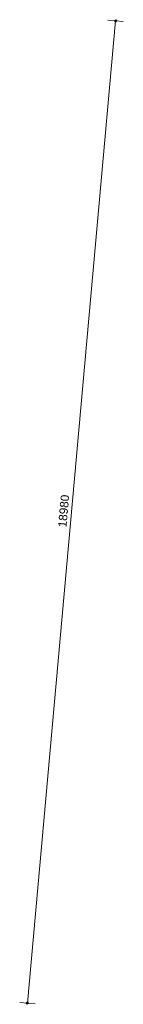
# Model space of a CAD drawing. Extents: x -294884 to 286267, y 0 to 1429765.
# Tile 135 of 178: x 63800 to 65797, y 967912 to 986862. Entities that reach past the tile are written whole.
import ezdxf

# ---------------------------------------------------------------- set-up
doc = ezdxf.new("R2010")
doc.units = 0
doc.header["$MEASUREMENT"] = 0
for name, color, linetype in [('A-0030-STRAMIEN', 1, 'Continuous'), ('A-0038-STR-MAATLIJN', 1, 'Continuous'), ('A-0040-ONDERLEGGER', 7, 'Continuous'), ('A-1130-TXT+MT-BE', 1, 'Continuous')]:
    doc.layers.add(name, color=color, linetype=linetype)
doc.dimstyles.new('@D00GM', dxfattribs={"dimtxt": 135, "dimasz": 1, "dimexe": 0.18, "dimexo": 0.0625, "dimgap": 13.5, "dimtad": 1, "dimdec": 0, "dimzin": 0, "dimdsep": 46, "dimtxsty": 'Standard', "dimblk": '^SD00____100_10', "dimcen": 0.09, "dimse1": 1, "dimse2": 1, "dimclrd": 1, "dimadec": 0, "dimazin": 0, "dimtfac": 1, "dimtdec": 4, "dimtmove": 0, "dimatfit": 3, "dimfxl": 0, "dimtolj": 1, "dimtzin": 0, "dimlwd": 13, "dimarcsym": 0})
doc.dimstyles.new('@D03ST', dxfattribs={"dimtxt": 162, "dimasz": 1, "dimexe": 0.18, "dimexo": 0.0625, "dimgap": 16.2, "dimtad": 1, "dimdec": 0, "dimzin": 0, "dimdsep": 46, "dimtxsty": 'Standard', "dimblk": '^SD03____100_10', "dimcen": 0.09, "dimse1": 1, "dimse2": 1, "dimclrd": 1, "dimadec": 0, "dimazin": 0, "dimtfac": 1, "dimtdec": 4, "dimtmove": 0, "dimatfit": 3, "dimfxl": 0, "dimtolj": 1, "dimtzin": 0, "dimlwd": 13, "dimarcsym": 0})
doc.dimstyles.new('@D076', dxfattribs={"dimtxt": 630, "dimasz": 700, "dimexe": 0.18, "dimexo": 0.0625, "dimgap": 63, "dimtad": 1, "dimdec": 0, "dimzin": 0, "dimdsep": 46, "dimtxsty": 'Standard', "dimcen": 0.09, "dimse1": 1, "dimse2": 1, "dimclrd": 1, "dimadec": 0, "dimazin": 0, "dimtfac": 1, "dimtdec": 4, "dimtmove": 0, "dimatfit": 3, "dimfxl": 0, "dimtolj": 1, "dimtzin": 0, "dimlwd": 13, "dimarcsym": 0})

# ---------------------------------------------------------------- blocks, each defined once
blk = doc.blocks.new('*D')
at = {"color": 1, "linetype": 'Continuous', "lineweight": 13}
for points in [[(62927, 114665), (63143, 119960)], [(63293, 119954), (62993, 119966)], [(79682, 118845), (79383, 118875)], [(79499, 118522), (79533, 118860)], [(78427, 113303), (78957, 118577)], [(79106, 118562), (78808, 118592)], [(79148, 115040), (79499, 118522)], [(79648, 118507), (79349, 118537)], [(79648, 118507), (79349, 118537)], [(78968, 113249), (79148, 115040)], [(79298, 115025), (78999, 115055)], [(79298, 115025), (78999, 115055)], [(63077, 114659), (62777, 114671)], [(78576, 113288), (78278, 113318)], [(79118, 113234), (78819, 113264)], [(79118, 113234), (78819, 113264)], [(78934, 112910), (78968, 113249)], [(79084, 112895), (78785, 112925)], [(-122398, 58428), (-122398, 58128)], [(-117098, 58425), (-117098, 58125)], [(-117098, 58275), (-122398, 58278)], [(26619, -2220), (26619, -1920)], [(26619, -2220), (26619, -1920)], [(26619, -2070), (31919, -2070)], [(26619, -2070), (31919, -2070)], [(31919, -2220), (31919, -1920)], [(31919, -2220), (31919, -1920)], [(117098, -58425), (117098, -58125)], [(122398, -58428), (122398, -58128)], [(117098, -58275), (122398, -58278)]]:
    blk.add_lwpolyline(points, dxfattribs=at)
at = {"color": 7, "linetype": 'Continuous', "lineweight": 18}
for points in [[(63166, 119959), (63144, 119983), (63120, 119961), (63142, 119937)], [(79555, 118858), (79535, 118883), (79510, 118863), (79530, 118838)], [(78980, 118574), (78960, 118599), (78934, 118579), (78955, 118554)], [(79521, 118520), (79501, 118545), (79476, 118524), (79496, 118499)], [(79521, 118520), (79501, 118545), (79476, 118524), (79496, 118499)], [(79171, 115037), (79151, 115063), (79126, 115042), (79146, 115017)], [(79171, 115037), (79151, 115063), (79126, 115042), (79146, 115017)], [(62950, 114664), (62928, 114688), (62904, 114666), (62926, 114642)], [(78450, 113301), (78429, 113326), (78404, 113305), (78425, 113280)], [(78991, 113246), (78971, 113272), (78945, 113251), (78966, 113226)], [(78991, 113246), (78971, 113272), (78945, 113251), (78966, 113226)], [(78957, 112908), (78937, 112933), (78911, 112913), (78932, 112888)], [(-122398, 58301), (-122421, 58278), (-122398, 58255), (-122375, 58278)], [(-117098, 58298), (-117121, 58275), (-117098, 58252), (-117075, 58275)], [(26619, -2093), (26642, -2070), (26619, -2047), (26596, -2070)], [(26619, -2093), (26642, -2070), (26619, -2047), (26596, -2070)], [(31919, -2093), (31942, -2070), (31919, -2047), (31896, -2070)], [(31919, -2093), (31942, -2070), (31919, -2047), (31896, -2070)], [(117098, -58298), (117121, -58275), (117098, -58252), (117075, -58275)], [(122398, -58301), (122421, -58278), (122398, -58255), (122375, -58278)]]:
    blk.add_lwpolyline(points, close=True, dxfattribs=at)
at = {"layer": 'A-0030-STRAMIEN', "color": 1, "linetype": 'Continuous', "lineweight": 13}
for points in [[(139855, 104285), (140818, 109496)], [(140965, 109469), (140670, 109524)], [(140003, 104257), (139708, 104312)], [(150193, -2166), (150193, -1866)], [(155493, -2166), (155493, -1866)], [(150193, -2016), (155493, -2016)], [(162027, -30782), (162027, -31082)], [(167327, -30782), (167327, -31082)], [(167327, -30932), (162027, -30932)]]:
    blk.add_lwpolyline(points, dxfattribs=at)
at = {"layer": 'A-0030-STRAMIEN', "color": 7, "linetype": 'Continuous', "lineweight": 18}
for points in [[(140840, 109492), (140822, 109519), (140795, 109501), (140814, 109474)], [(139878, 104280), (139859, 104307), (139833, 104289), (139851, 104262)], [(150193, -2039), (150216, -2016), (150193, -1993), (150170, -2016)], [(155493, -2039), (155516, -2016), (155493, -1993), (155470, -2016)], [(162027, -30909), (162004, -30932), (162027, -30955), (162050, -30932)], [(167327, -30909), (167304, -30932), (167327, -30955), (167350, -30932)]]:
    blk.add_lwpolyline(points, close=True, dxfattribs=at)
at = {"layer": 'A-0038-STR-MAATLIJN', "color": 7, "linetype": 'Continuous', "lineweight": 18}
for points in [[(54797, 129790), (54775, 129813), (54751, 129791), (54773, 129768)], [(95253, 122694), (95232, 122719), (95207, 122698), (95228, 122673)], [(54234, 116190), (54212, 116214), (54188, 116192), (54210, 116168)], [(134756, 116152), (134737, 116179), (134711, 116161), (134729, 116134)], [(141535, 114904), (141516, 114930), (141490, 114912), (141508, 114885)], [(140545, 109547), (140527, 109574), (140500, 109555), (140519, 109528)], [(140545, 109547), (140527, 109574), (140500, 109555), (140519, 109528)], [(132961, 106437), (132943, 106463), (132916, 106445), (132934, 106418)], [(139738, 105178), (139720, 105205), (139693, 105186), (139712, 105159)], [(139738, 105178), (139720, 105205), (139693, 105186), (139712, 105159)], [(139583, 104335), (139564, 104362), (139538, 104343), (139556, 104317)], [(93554, 103790), (93533, 103815), (93508, 103794), (93529, 103769)], [(58987, 102748), (59011, 102770), (58989, 102794), (58965, 102772)], [(64710, 102511), (64734, 102533), (64712, 102557), (64688, 102535)], [(136387, 96140), (136414, 96158), (136396, 96185), (136369, 96167)], [(141956, 95112), (141982, 95130), (141964, 95157), (141937, 95138)], [(98415, 84674), (98440, 84695), (98419, 84720), (98394, 84699)], [(105362, 84050), (105387, 84071), (105366, 84096), (105342, 84075)], [(27759, -1278), (27736, -1301), (27759, -1324), (27782, -1301)], [(41370, -1275), (41347, -1298), (41370, -1321), (41393, -1298)], [(80074, -1279), (80051, -1302), (80074, -1325), (80097, -1302)], [(99055, -1275), (99032, -1298), (99055, -1321), (99078, -1298)], [(151050, -1293), (151073, -1270), (151050, -1247), (151027, -1270)], [(160941, -1293), (160964, -1270), (160941, -1247), (160918, -1270)], [(150193, -1739), (150216, -1716), (150193, -1693), (150170, -1716)], [(151050, -1739), (151073, -1716), (151050, -1693), (151027, -1716)], [(151050, -1739), (151073, -1716), (151050, -1693), (151027, -1716)], [(155493, -1739), (155516, -1716), (155493, -1693), (155470, -1716)], [(155493, -1739), (155516, -1716), (155493, -1693), (155470, -1716)], [(160941, -1739), (160964, -1716), (160941, -1693), (160918, -1716)], [(163921, -1806), (163944, -1783), (163921, -1760), (163898, -1783)], [(167496, -1806), (167519, -1783), (167496, -1760), (167473, -1783)], [(85620, -1954), (85643, -1931), (85620, -1908), (85597, -1931)], [(85620, -1954), (85643, -1931), (85620, -1908), (85597, -1931)], [(87964, -2634), (87987, -2611), (87964, -2588), (87941, -2611)], [(89764, -2634), (89787, -2611), (89764, -2588), (89741, -2611)], [(89764, -2634), (89787, -2611), (89764, -2588), (89741, -2611)], [(93264, -2634), (93287, -2611), (93264, -2588), (93241, -2611)], [(16419, -29586), (16442, -29609), (16419, -29632), (16396, -29609)], [(30030, -29589), (30053, -29612), (30030, -29635), (30007, -29612)], [(85801, -29618), (85824, -29641), (85801, -29664), (85778, -29641)], [(104781, -29622), (104804, -29645), (104781, -29668), (104758, -29645)], [(156589, -30076), (156566, -30053), (156589, -30030), (156612, -30053)], [(166470, -30076), (166447, -30053), (166470, -30030), (166492, -30053)], [(91591, -30780), (91568, -30757), (91591, -30734), (91614, -30757)], [(95091, -30780), (95068, -30757), (95091, -30734), (95114, -30757)], [(95091, -30780), (95068, -30757), (95091, -30734), (95114, -30757)], [(96891, -30780), (96868, -30757), (96891, -30734), (96914, -30757)]]:
    blk.add_lwpolyline(points, close=True, dxfattribs=at)
at = {"layer": 'A-0038-STR-MAATLIJN', "color": 1, "linetype": 'Continuous', "lineweight": 13}
for points in [[(54211, 116191), (54774, 129790)], [(54924, 129784), (54624, 129797)], [(93531, 103792), (95230, 122696)], [(95379, 122683), (95080, 122709)], [(54361, 116185), (54061, 116197)], [(134881, 116129), (134586, 116184)], [(132939, 106441), (134733, 116156)], [(140523, 109551), (141512, 114908)], [(141660, 114881), (141365, 114935)], [(139716, 105182), (140523, 109551)], [(140670, 109524), (140375, 109578)], [(140670, 109524), (140375, 109578)], [(133086, 106414), (132791, 106468)], [(139560, 104339), (139716, 105182)], [(139863, 105155), (139568, 105209)], [(139863, 105155), (139568, 105209)], [(139708, 104312), (139413, 104366)], [(93680, 103778), (93382, 103805)], [(58982, 102621), (58994, 102921)], [(58988, 102771), (64711, 102534)], [(64705, 102384), (64717, 102684)], [(136364, 96015), (136419, 96310)], [(136392, 96163), (141960, 95134)], [(141932, 94987), (141987, 95282)], [(98404, 84548), (98430, 84847)], [(98417, 84697), (105364, 84073)], [(105351, 83924), (105378, 84222)], [(151050, -1420), (151050, -1120)], [(160941, -1420), (160941, -1120)], [(27759, -1151), (27759, -1451)], [(41370, -1298), (27759, -1301)], [(41370, -1148), (41370, -1448)], [(80074, -1152), (80074, -1452)], [(99055, -1298), (80074, -1302)], [(99055, -1148), (99055, -1448)], [(151050, -1270), (160941, -1270)], [(150193, -1866), (150193, -1566)], [(151050, -1866), (151050, -1566)], [(151050, -1866), (151050, -1566)], [(155493, -1866), (155493, -1566)], [(155493, -1866), (155493, -1566)], [(160941, -1866), (160941, -1566)], [(163921, -1933), (163921, -1633)], [(167496, -1933), (167496, -1633)], [(85620, -2081), (85620, -1781)], [(85620, -2081), (85620, -1781)], [(150193, -1716), (151050, -1716)], [(151050, -1716), (155493, -1716)], [(155493, -1716), (160941, -1716)], [(163921, -1783), (167496, -1783)], [(87964, -2761), (87964, -2461)], [(89764, -2761), (89764, -2461)], [(89764, -2761), (89764, -2461)], [(93264, -2761), (93264, -2461)], [(87964, -2611), (89764, -2611)], [(89764, -2611), (93264, -2611)], [(16419, -29459), (16419, -29759)], [(30030, -29462), (30030, -29762)], [(85801, -29491), (85801, -29791)], [(104781, -29495), (104781, -29795)], [(16419, -29609), (30030, -29612)], [(85801, -29641), (104781, -29645)], [(156589, -30203), (156589, -29903)], [(166470, -30203), (166470, -29903)], [(166470, -30053), (156589, -30053)], [(91591, -30907), (91591, -30607)], [(95091, -30907), (95091, -30607)], [(95091, -30907), (95091, -30607)], [(96891, -30907), (96891, -30607)], [(95091, -30757), (91591, -30757)], [(96891, -30757), (95091, -30757)]]:
    blk.add_lwpolyline(points, dxfattribs=at)
at = {"layer": 'A-0038-STR-MAATLIJN', "color": 1, "linetype": 'Continuous'}
blk.add_point((85620, -1931), dxfattribs=at)
at = {"layer": 'A-1130-TXT+MT-BE', "color": 1, "linetype": 'Continuous', "lineweight": 13}
for points in [[(62774, 119975), (63160, 129448)], [(63310, 129442), (63010, 129455)], [(62604, 115818), (62774, 119975)], [(62923, 119969), (62624, 119981)], [(62923, 119969), (62624, 119981)], [(62754, 115812), (62454, 115824)], [(62754, 115812), (62454, 115824)], [(62558, 114679), (62604, 115818)], [(62708, 114673), (62408, 114685)], [(-131879, 58064), (-131879, 57764)], [(-122398, 58058), (-122398, 57758)], [(-122398, 58058), (-122398, 57758)], [(-118237, 58056), (-118237, 57756)], [(-118237, 58056), (-118237, 57756)], [(-117097, 58055), (-117097, 57755)], [(-122398, 57908), (-131879, 57914)], [(-118237, 57906), (-122398, 57908)], [(-117097, 57905), (-118237, 57906)], [(26618, -1850), (26618, -1550)], [(26618, -1700), (27759, -1700)], [(27759, -1850), (27759, -1550)], [(27759, -1850), (27759, -1550)], [(27759, -1700), (31919, -1700)], [(31919, -1850), (31919, -1550)], [(31919, -1850), (31919, -1550)], [(31919, -1700), (41400, -1700)], [(41400, -1850), (41400, -1550)], [(25452, -30820), (25452, -30520)], [(25452, -30670), (30752, -30670)], [(30752, -30820), (30752, -30520)], [(71110, -33871), (70810, -33871)], [(70960, -34871), (70960, -33871)], [(115190, -33871), (114890, -33871)], [(115040, -34871), (115040, -33871)], [(71110, -34871), (70810, -34871)], [(115190, -34871), (114890, -34871)], [(117097, -58055), (117097, -57755)], [(118237, -58056), (118237, -57756)], [(118237, -58056), (118237, -57756)], [(122398, -58058), (122398, -57758)], [(122398, -58058), (122398, -57758)], [(131879, -58064), (131879, -57764)], [(117097, -57905), (118237, -57906)], [(118237, -57906), (122398, -57908)], [(122398, -57908), (131879, -57914)]]:
    blk.add_lwpolyline(points, dxfattribs=at)
at = {"layer": 'A-1130-TXT+MT-BE', "color": 7, "linetype": 'Continuous', "lineweight": 18}
for points in [[(63183, 129448), (63161, 129471), (63137, 129449), (63159, 129426)], [(62797, 119974), (62774, 119998), (62751, 119976), (62773, 119952)], [(62797, 119974), (62774, 119998), (62751, 119976), (62773, 119952)], [(62627, 115817), (62605, 115841), (62581, 115819), (62603, 115795)], [(62627, 115817), (62605, 115841), (62581, 115819), (62603, 115795)], [(62581, 114678), (62559, 114702), (62535, 114680), (62557, 114656)], [(-131879, 57937), (-131902, 57914), (-131879, 57891), (-131856, 57914)], [(-122398, 57931), (-122421, 57908), (-122398, 57885), (-122375, 57908)], [(-122398, 57931), (-122421, 57908), (-122398, 57885), (-122375, 57908)], [(-118237, 57929), (-118260, 57906), (-118237, 57883), (-118214, 57906)], [(-118237, 57929), (-118260, 57906), (-118237, 57883), (-118214, 57906)], [(-117097, 57928), (-117120, 57905), (-117097, 57882), (-117074, 57905)], [(26618, -1723), (26641, -1700), (26618, -1677), (26595, -1700)], [(27759, -1723), (27782, -1700), (27759, -1677), (27736, -1700)], [(27759, -1723), (27782, -1700), (27759, -1677), (27736, -1700)], [(31919, -1723), (31942, -1700), (31919, -1677), (31896, -1700)], [(31919, -1723), (31942, -1700), (31919, -1677), (31896, -1700)], [(41400, -1723), (41423, -1700), (41400, -1677), (41377, -1700)], [(25452, -30693), (25475, -30670), (25452, -30647), (25429, -30670)], [(30752, -30693), (30775, -30670), (30752, -30647), (30729, -30670)], [(70982, -33871), (70960, -33848), (70937, -33871), (70960, -33894)], [(115063, -33871), (115040, -33848), (115017, -33871), (115040, -33894)], [(70982, -34871), (70960, -34848), (70937, -34871), (70960, -34894)], [(115063, -34871), (115040, -34848), (115017, -34871), (115040, -34894)], [(117097, -57928), (117120, -57905), (117097, -57882), (117074, -57905)], [(118237, -57929), (118260, -57906), (118237, -57883), (118214, -57906)], [(118237, -57929), (118260, -57906), (118237, -57883), (118214, -57906)], [(122398, -57931), (122421, -57908), (122398, -57885), (122375, -57908)], [(122398, -57931), (122421, -57908), (122398, -57885), (122375, -57908)], [(131879, -57937), (131902, -57914), (131879, -57891), (131856, -57914)]]:
    blk.add_lwpolyline(points, close=True, dxfattribs=at)
at = {"color": 7, "linetype": 'Continuous', "char_height": 135, "attachment_point": 7, "line_spacing_factor": 0.933333}
for s, insert, rotation in [('{\\fArial|b0|i0|c12|p0;340}', (79443, 118543), 84.2582), ('{\\fArial|b0|i0|c12|p0;5300}', (62969, 117109), 87.6654), ('{\\fArial|b0|i0|c12|p0;3500}', (79246, 116581), 84.2577), ('{\\fArial|b0|i0|c12|p0;5300}', (78614, 115740), 84.2577), ('{\\fArial|b0|i0|c12|p0;1800}', (78980, 113945), 84.2577), ('{\\fArial|b0|i0|c12|p0;340}', (78879, 112931), 84.2582), ('{\\fArial|b0|i0|c12|p0;5300}', (-119954, 58369), 359.9654), ('{\\fArial|b0|i0|c12|p0;5300}', (119541, -58219), 359.9654)]:
    blk.add_mtext(s, dxfattribs=dict(at, insert=insert, rotation=rotation))
at = {"color": 7, "linetype": 'Continuous', "insert": (29063, -2013), "char_height": 135, "attachment_point": 7, "line_spacing_factor": 0.933333}
blk.add_mtext('{\\fArial|b0|i0|c12|p0;5300}', dxfattribs=at)
blk.add_mtext('{\\fArial|b0|i0|c12|p0;5300}', dxfattribs=at)
at = {"layer": 'A-0030-STRAMIEN', "color": 7, "linetype": 'Continuous', "insert": (140224, 106660), "char_height": 162, "attachment_point": 7, "rotation": 79.5354, "line_spacing_factor": 0.933333}
blk.add_mtext('{\\fArial|b0|i0|c12|p0;5300}', dxfattribs=at)
at = {"layer": 'A-0030-STRAMIEN', "color": 7, "linetype": 'Continuous', "char_height": 162, "attachment_point": 7, "line_spacing_factor": 0.933333}
for insert in [(152596, -1947), (164429, -30821)]:
    blk.add_mtext('{\\fArial|b0|i0|c12|p0;5300}', dxfattribs=dict(at, insert=insert))
at = {"layer": 'A-0038-STR-MAATLIJN', "color": 7, "linetype": 'Continuous', "char_height": 162, "attachment_point": 7, "line_spacing_factor": 0.933333}
for s, insert, rotation in [('{\\fArial|b0|i0|c12|p0;13611}', (54411, 122684), 87.6307), ('{\\fArial|b0|i0|c12|p0;18980}', (94284, 112942), 84.865), ('{\\fArial|b0|i0|c12|p0;5448}', (140905, 111999), 79.5354), ('{\\fArial|b0|i0|c12|p0;9880}', (133723, 111068), 79.535), ('{\\fArial|b0|i0|c12|p0;4443}', (140007, 107136), 79.5354), ('{\\fArial|b0|i0|c12|p0;857}', (139536, 104591), 79.5354), ('{\\fArial|b0|i0|c12|p0;5728}', (61605, 102732), 357.6307), ('{\\fArial|b0|i0|c12|p0;5662}', (138945, 95761), 349.535), ('{\\fArial|b0|i0|c12|p0;6975}', (101650, 84476), 354.865), ('{\\fArial|b0|i0|c12|p0;13611}', (34255, -1189), 0.011), ('{\\fArial|b0|i0|c12|p0;18980}', (89255, -1189), 0.011), ('{\\fArial|b0|i0|c12|p0;9890}', (155748, -1201), 0), ('{\\fArial|b0|i0|c12|p0;13611}', (22915, -29499), 359.989), ('{\\fArial|b0|i0|c12|p0;18980}', (94982, -29532), 359.989), ('{\\fArial|b0|i0|c12|p0;9880}', (161282, -29984), 360)]:
    blk.add_mtext(s, dxfattribs=dict(at, insert=insert, rotation=rotation))
for s, insert in [('{\\fArial|b0|i0|c12|p0;857}', (150436, -1647)), ('{\\fArial|b0|i0|c12|p0;4443}', (153024, -1647)), ('{\\fArial|b0|i0|c12|p0;5448}', (157970, -1647)), ('{\\fArial|b0|i0|c12|p0;3575}', (165461, -1714)), ('{\\fArial|b0|i0|c12|p0;1800}', (88617, -2542)), ('{\\fArial|b0|i0|c12|p0;3500}', (91267, -2542)), ('{\\fArial|b0|i0|c12|p0;3500}', (93094, -30688)), ('{\\fArial|b0|i0|c12|p0;1800}', (95744, -30688))]:
    blk.add_mtext(s, dxfattribs=dict(at, insert=insert))
at = {"layer": 'A-1130-TXT+MT-BE', "color": 7, "linetype": 'Continuous', "char_height": 135, "attachment_point": 7, "line_spacing_factor": 0.933333}
for s, insert, rotation in [('{\\fArial|b0|i0|c12|p0;9481}', (62901, 124508), 87.6653), ('{\\fArial|b0|i0|c12|p0;4160}', (62623, 117693), 87.6653), ('{\\fArial|b0|i0|c12|p0;1140}', (62515, 115045), 87.6653), ('{\\fArial|b0|i0|c12|p0;9481}', (-127344, 58004), 359.9653), ('{\\fArial|b0|i0|c12|p0;4160}', (-120524, 58000), 359.9653), ('{\\fArial|b0|i0|c12|p0;1140}', (-117873, 57998), 359.9653), ('{\\fArial|b0|i0|c12|p0;1140}', (26982, -1643), 360), ('{\\fArial|b0|i0|c12|p0;4160}', (29633, -1643), 360), ('{\\fArial|b0|i0|c12|p0;9481}', (36454, -1643), 360), ('{\\fArial|b0|i0|c12|p0;1000}', (70902, -34578), 90), ('{\\fArial|b0|i0|c12|p0;1000}', (114982, -34578), 90), ('{\\fArial|b0|i0|c12|p0;1140}', (117461, -57848), 359.9654), ('{\\fArial|b0|i0|c12|p0;4160}', (120111, -57849), 359.9654), ('{\\fArial|b0|i0|c12|p0;9481}', (126932, -57853), 359.9654)]:
    blk.add_mtext(s, dxfattribs=dict(at, insert=insert, rotation=rotation))
at = {"layer": 'A-1130-TXT+MT-BE', "color": 7, "linetype": 'Continuous', "insert": (27896, -30612), "char_height": 135, "attachment_point": 7, "line_spacing_factor": 0.933333}
blk.add_mtext('{\\fArial|b0|i0|c12|p0;5300}', dxfattribs=at)
blk = doc.blocks.new('^SD00____100_10')
at = {"layer": 'A-1130-TXT+MT-BE', "color": 7, "linetype": 'Continuous', "lineweight": 18}
blk.add_lwpolyline([(0, -23), (23, 0), (0, 23), (-23, 0)], close=True, dxfattribs=at)
at = {"layer": 'A-1130-TXT+MT-BE', "color": 1, "linetype": 'Continuous', "lineweight": 13}
blk.add_lwpolyline([(0, -150), (0, 150)], dxfattribs=at)
blk = doc.blocks.new('^SD03____100_10')
at = {"layer": 'A-0038-STR-MAATLIJN', "color": 7, "linetype": 'Continuous', "lineweight": 18}
blk.add_lwpolyline([(0, -23), (23, 0), (0, 23), (-23, 0)], close=True, dxfattribs=at)
at = {"layer": 'A-0038-STR-MAATLIJN', "color": 1, "linetype": 'Continuous', "lineweight": 13}
blk.add_lwpolyline([(0, -150), (0, 150)], dxfattribs=at)
blk = doc.blocks.new('M-NIEUW_145')
at = {"color": 7, "linetype": 'Continuous'}
dim = blk.add_linear_dim(base=(31919.4, -2070), p1=(26619.4, -2070), p2=(31919.4, -2070), angle=0, dimstyle='@D00GM', override={"dimpost": '{\\fArial|b0|i0|c12|p0;<>}'}, dxfattribs=at)
dim.commit()
dim.dimension.update_dxf_attribs({"geometry": '*D', "text_midpoint": (29269.4, -2070)})
at = {"layer": 'A-0038-STR-MAATLIJN', "color": 7, "linetype": 'Continuous'}
dim = blk.add_linear_dim(base=(27758.8, -1300.9), p1=(41370, -1300.3), p2=(27758.8, -1440), angle=180.01102, dimstyle='@D03ST', override={"dimpost": '{\\fArial|b0|i0|c12|p0;<>}'}, dxfattribs=at)
dim.commit()
dim.dimension.update_dxf_attribs({"geometry": '*D', "text_midpoint": (34564.4, -1299.6)})
at = {"layer": 'A-0040-ONDERLEGGER', "color": 7, "linetype": 'Continuous'}
dim = blk.add_linear_dim(base=(156017.9, 72961.7), p1=(131203.8, 70832.7), p2=(155593.2, 68507.2), angle=323.18528, dimstyle='@D076', override={"dimpost": '{\\fArial|b0|i0|c12|p0;<>}'}, dxfattribs=at)
dim.commit()
dim.dimension.update_dxf_attribs({"geometry": '*D', "text_midpoint": (143758.8, 74593.8)})
at = {"layer": 'A-1130-TXT+MT-BE', "color": 7, "linetype": 'Continuous'}
for base, p1, p2, middle in [((27758.8, -1700), (26618.4, -3193.9), (27758.8, -1700), (27188.6, -1700)), ((31919.2, -1700), (27758.8, -1700), (31919.2, -2940.9), (29839, -1700)), ((41400.4, -1700), (31919.2, -2940.9), (41400.4, -1700), (36659.8, -1700))]:
    dim = blk.add_linear_dim(base=base, p1=p1, p2=p2, angle=359.99998, dimstyle='@D00GM', override={"dimpost": '{\\fArial|b0|i0|c12|p0;<>}'}, dxfattribs=at)
    dim.commit()
    dim.dimension.update_dxf_attribs({"geometry": '*D', "text_midpoint": middle})

msp = doc.modelspace()

# ---------------------------------------------------------------- block references
msp.add_blockref('M-NIEUW_145', (-29582, 864143))

doc.saveas('drawing.dxf')
